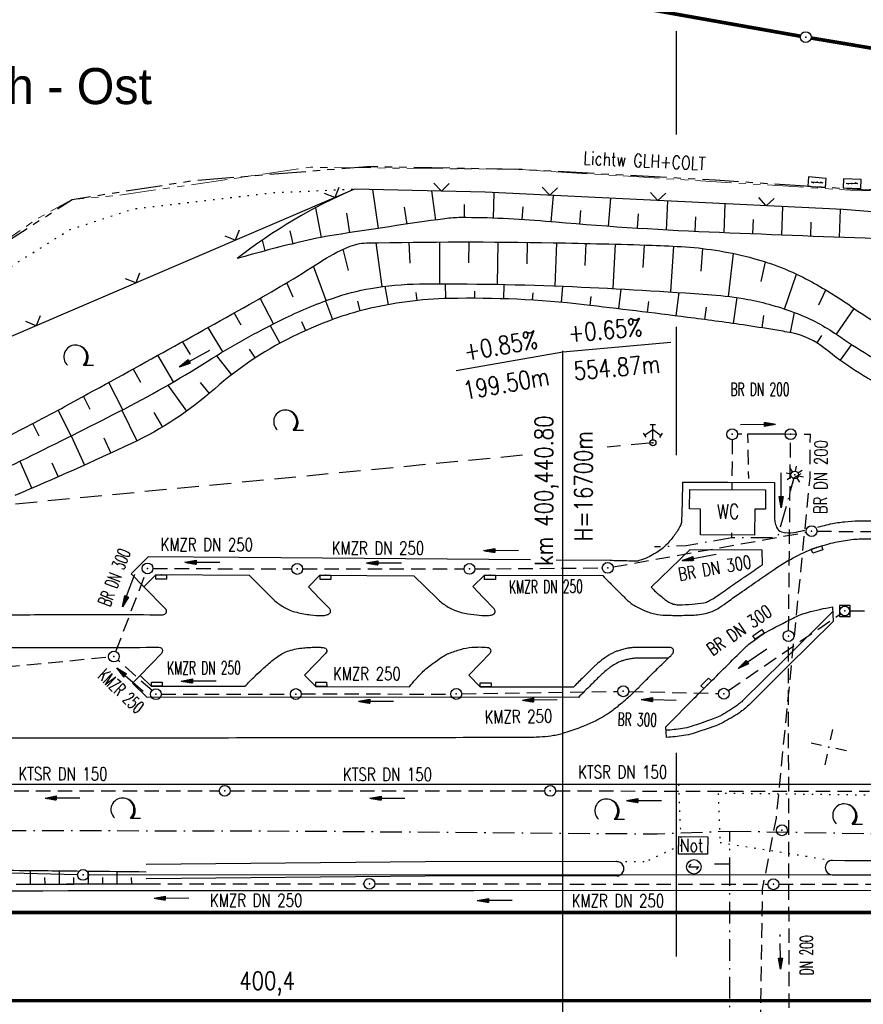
# Model space of a CAD drawing. Extents: x 0 to 1135, y 0 to 420.
# Tile 14 of 77: x 185 to 302, y 215 to 352. Entities that reach past the tile are written whole.
import ezdxf
from ezdxf.enums import TextEntityAlignment as Align

# ---------------------------------------------------------------- set-up
doc = ezdxf.new("R2010")
doc.units = 0
doc.header["$LTSCALE"] = 2
doc.header["$MEASUREMENT"] = 0
for name, pattern in [('AUSGEZOGEN', [0]), ('BAB-FM2', [2.6, 1.5, -0.5, 0.1, -0.5]), ('GESTRICH-X2', [1.5, 1, -0.5]), ('GESTRICHELTX3', [2.25, 1.5, -0.75]), ('PHANTOMX2', [5, 2.5, -0.5, 0.5, -0.5, 0.5, -0.5]), ('PUNKTX2_STR', [0.6, 0.1, -0.5])]:
    doc.linetypes.add(name, pattern=pattern)
doc.layers.get('0').update_dxf_attribs({"color": 8, "linetype": 'AUSGEZOGEN'})
for name, color, linetype in [('BAB_FM', 8, 'BAB-FM2'), ('BOESCHG', 8, 'AUSGEZOGEN'), ('FBRTOP', 8, 'AUSGEZOGEN'), ('GEBAEUDE', 8, 'AUSGEZOGEN'), ('GRABEN', 8, 'AUSGEZOGEN'), ('GRENZL-BAB', 7, 'AUSGEZOGEN'), ('GRENZP-BAB', 7, 'AUSGEZOGEN'), ('HEKT_B', 250, 'CONTINUOUS'), ('KANAL', 200, 'GESTRICH-X2'), ('Lichtwellenleiter COLT', 8, 'PHANTOMX2'), ('Lichtwellenleiter GLH', 8, 'PHANTOMX2'), ('MULDE', 8, 'AUSGEZOGEN'), ('NETZ', 250, 'AUSGEZOGEN'), ('NS', 8, 'AUSGEZOGEN'), ('NUTZUNG', 8, 'PUNKTX2_STR'), ('NZ', 8, 'AUSGEZOGEN'), ('PFEIL', 200, 'CONTINUOUS'), ('PFEILTOP', 8, 'AUSGEZOGEN'), ('SCHLITZRINNE', 200, 'AUSGEZOGEN'), ('Schmutzw', 30, 'GESTRICH-X2'), ('SCHRIFT', 8, 'AUSGEZOGEN'), ('SCHSYMBOL', 200, 'AUSGEZOGEN'), ('SIGNATUR', 8, 'AUSGEZOGEN'), ('STRASSE', 8, 'AUSGEZOGEN'), ('STROMLTG', 8, 'AUSGEZOGEN'), ('TEXTO', 200, 'CONTINUOUS'), ('W-LTG', 8, 'GESTRICHELTX3'), ('WALD', 8, 'AUSGEZOGEN'), ('ZAUN', 8, 'AUSGEZOGEN')]:
    doc.layers.add(name, color=color, linetype=linetype)
doc.styles.add('ROMANS', font='romans.shx', dxfattribs={"width": 0.8})
doc.styles.add('UNIR-O', font='unir_o.shx')

# ---------------------------------------------------------------- blocks, each defined once
blk = doc.blocks.new('IKR')
at = {"color": 0}
for p, q in [((0, 1), (0, 2.5)), ((-2.5, 0), (-1, 0)), ((1, 0), (2.5, 0)), ((0, -2.5), (0, -1))]:
    blk.add_line(p, q, dxfattribs=at)
blk.add_circle((0, 0), 0.05, dxfattribs=at)
blk.add_point((0, 0), dxfattribs=at)
blk = doc.blocks.new('KS')
for p, q in [((-1.14, 0), (1.14, 0)), ((-1.14, 0), (-0.64, -0.15)), ((0.63, 0.15), (1.14, 0))]:
    blk.add_line(p, q)
blk.add_lwpolyline([(-1.76, -0.89), (1.74, -0.88), (1.73, 0.91), (-1.76, 0.91)], close=True)
blk.add_point((0, 0))
blk.add_point((0, 0))
blk = doc.blocks.new('LICHTM')
for p, q in [((-1.75, 0), (-0.75, 0)), ((-0.53, 0.53), (-1.24, 1.24)), ((0, 0.75), (0, 1.75)), ((0.53, 0.53), (1.24, 1.24)), ((0.75, 0), (1.75, 0)), ((-0.53, -0.53), (-1.24, -1.24)), ((0, -0.75), (0, -1.75)), ((0.53, -0.53), (1.24, -1.24))]:
    blk.add_line(p, q)
blk.add_circle((0, 0), 0.75)
blk.add_point((0, 0))
blk = doc.blocks.new('O-HYDR')
at = {"color": 0}
for p, q in [((-1.67, 1.51), (0, 2.6)), ((-0.51, 3.6), (0.51, 3.6)), ((0, 0.61), (0, 3.61)), ((0, 2.6), (1.64, 1.46)), ((-1.94, 1.92), (-1.39, 1.09)), ((1.36, 1.06), (1.92, 1.87))]:
    blk.add_line(p, q, dxfattribs=at)
blk.add_circle((0, 0), 0.605, dxfattribs=at)
blk.add_point((0, 0), dxfattribs=at)
blk = doc.blocks.new('NOTRUFS')
for p, q in [((-0.7, 0), (-0.36, 0.35)), ((-0.7, 0), (0.7, 0)), ((0.36, -0.35), (0.7, 0))]:
    blk.add_line(p, q)
blk.add_lwpolyline([(-2.14, 4.19), (1.88, 4.19), (1.88, 1.75), (-2.14, 1.75)], close=True)
blk.add_circle((0, 0), 1)
at = {"style": 'ROMANS', "width": 0.8}
blk.add_text('Not', height=1.8, dxfattribs=at).set_placement((-1.98, 2.07))
blk = doc.blocks.new('30S')
at = {"color": 0}
for p, q in [((-0.75, -0.58), (-0.75, 0)), ((-0.75, 0), (0.75, 0)), ((0.75, 0), (0.75, -0.58)), ((0.75, -0.58), (-0.75, -0.58))]:
    blk.add_line(p, q, dxfattribs=at)
blk.add_point((0, 0), dxfattribs=at)
blk = doc.blocks.new('PFEIL2')
at = {"color": 0}
for p, q in [((0.88, 0), (-2.4, -0.01)), ((0.88, -0.27), (0.88, 0.28)), ((0.88, 0.28), (2.43, 0.01)), ((0.91, 0.27), (0.88, 0.26)), ((0.97, 0.26), (0.88, 0.25)), ((1.02, 0.25), (0.88, 0.23)), ((1.07, 0.24), (0.88, 0.21)), ((1.13, 0.23), (0.88, 0.19)), ((1.18, 0.22), (0.88, 0.17)), ((1.24, 0.21), (0.88, 0.15)), ((1.29, 0.21), (0.88, 0.14)), ((1.34, 0.2), (0.88, 0.12)), ((1.4, 0.19), (0.88, 0.1)), ((1.45, 0.18), (0.88, 0.08)), ((1.51, 0.17), (0.88, 0.06)), ((1.56, 0.16), (0.88, 0.04)), ((1.61, 0.15), (0.88, 0.02)), ((1.67, 0.14), (0.88, 0.01)), ((1.72, 0.13), (0.88, -0.01)), ((1.78, 0.12), (0.88, -0.03)), ((1.83, 0.11), (0.88, -0.05)), ((1.88, 0.1), (0.88, -0.07)), ((1.94, 0.09), (0.88, -0.09)), ((2.05, 0.08), (0.88, -0.12)), ((1.99, 0.08), (0.88, -0.11)), ((2.1, 0.07), (0.88, -0.14)), ((2.15, 0.06), (0.88, -0.16)), ((2.21, 0.05), (0.88, -0.18)), ((2.26, 0.04), (0.88, -0.2)), ((2.32, 0.03), (0.88, -0.22)), ((2.37, 0.02), (0.88, -0.23)), ((2.42, 0.01), (0.88, -0.25)), ((2.43, 0.01), (0.88, -0.27))]:
    blk.add_line(p, q, dxfattribs=at)
blk = doc.blocks.new('LW')
at = {"color": 0}
blk.add_line((1.18, 0), (2.58, 0), dxfattribs=at)
for centre, radius, start, end in [((0.07, 1.19), 1.6, 312.7202, 226.7249), ((0.17, 1.08), 1.68, 321.1992, 68.9844), ((0.08, 1.13), 1.67, 319.2916, 65.2101)]:
    blk.add_arc(centre, radius, start, end, dxfattribs=at)
blk = doc.blocks.new('GST')
at = {"color": 0}
blk.add_circle((0, 0), 0.75, dxfattribs=at)
blk.add_point((0, 0), dxfattribs=at)
blk = doc.blocks.new('10')
blk.add_blockref('GST', (0, 0))
blk = doc.blocks.new('20')
blk.add_lwpolyline([(-0.75, -0.75), (0.75, -0.75), (0.75, 0.75), (-0.75, 0.75)], close=True)
blk.add_circle((0, 0), 0.676)
blk.add_point((0, 0))
blk = doc.blocks.new('ZR')
at = {"color": 0}
for p, q in [((-1.05, -1.05), (0, 0)), ((0, 0), (1.07, -1.08))]:
    blk.add_line(p, q, dxfattribs=at)

msp = doc.modelspace()

# ---------------------------------------------------------------- linework, layer by layer
at = {"layer": 'BAB_FM', "flags": 128}
for points in [[(293.5, 288.88), (292.54, 288.32), (290.25, 280.01), (283.96, 280.01), (277.63, 278.93), (273.22, 278.75)], [(283.96, 280.01), (283.97, 280.72)], [(283.61, 239.41), (323.59, 238.66), (373.59, 241.97), (402.59, 244.08), (409.59, 244.08), (425.59, 244.78), (425.59, 241.98), (482.59, 234.8), (485.59, 244.2), (523.59, 243.55), (573.59, 243.02), (599.93, 242.92), (623.59, 242.9), (678.49, 244.38), (724.81, 246.15), (753.71, 248.41)], [(25, 243.95), (32.61, 242.52), (37.11, 234.72), (83.61, 242.21), (95.11, 245.31), (97.11, 236.21), (123.61, 240.51), (173.61, 239.51), (223.61, 239.41), (273.61, 239.01), (283.61, 239.41), (283.61, 234.81), (281.11, 234.81)], [(283.61, 234.81), (283.61, 190.46), (277.61, 190.76), (277.61, 193.66), (277.82, 193.66)]]:
    msp.add_lwpolyline(points, dxfattribs=at)
at = {"layer": 'BOESCHG'}
for p, q in [((234.19, 328.27), (235, 322.88)), ((242.35, 328.08), (242.92, 324.04)), ((251.01, 327.86), (250.89, 324.29)), ((259.2, 327.45), (258.88, 323.78)), ((246.9, 326.17), (246.9, 324.37)), ((267.13, 327.07), (266.85, 323.15)), ((275.06, 326.68), (274.84, 322.65)), ((283, 326.29), (282.83, 322.27)), ((226.32, 325.74), (227.1, 321.63)), ((230.62, 324.98), (231.04, 322.28)), ((238.61, 325.82), (238.96, 323.47)), ((255, 325.88), (254.89, 324.1)), ((263.01, 325.36), (262.86, 323.45)), ((270.97, 324.88), (270.84, 322.89)), ((290.98, 325.9), (290.82, 321.95)), ((298.96, 325.51), (298.81, 321.63)), ((278.93, 324.47), (278.83, 322.45)), ((286.91, 324.1), (286.82, 322.11)), ((294.89, 323.75), (294.82, 321.79)), ((222.76, 322.53), (223.19, 320.76)), ((218.92, 321.25), (219.32, 319.77)), ((235.53, 314.81), (234.72, 320.89)), ((239.41, 318.06), (239.3, 320.96)), ((243.52, 315.19), (243.51, 321)), ((247.54, 318.09), (247.57, 321.01)), ((251.52, 315.13), (251.62, 320.99)), ((255.6, 317.99), (255.68, 320.95)), ((259.51, 314.9), (259.74, 320.88)), ((263.65, 317.76), (263.79, 320.79)), ((267.51, 314.54), (267.83, 320.69)), ((271.68, 317.45), (271.86, 320.58)), ((230.87, 317.03), (230.13, 319.98)), ((275.49, 314.07), (275.9, 320.42)), ((279.7, 316.95), (279.92, 320.09)), ((283.47, 313.46), (284.2, 319.39)), ((288.01, 315.51), (288.62, 318.24)), ((227.79, 312.87), (226.03, 317.64)), ((291.26, 311.71), (292.88, 316.56)), ((223.2, 313.36), (222.33, 315.35)), ((244.26, 315.19), (244.32, 313.15)), ((252.38, 315.11), (252.32, 313.13)), ((235.91, 314.86), (236.37, 312.31)), ((240.21, 314.02), (240.33, 312.88)), ((248.32, 314.19), (248.32, 313.2)), ((256.38, 313.97), (256.31, 312.94)), ((260.51, 314.86), (260.3, 312.63)), ((268.58, 314.48), (268.25, 311.74)), ((276.6, 314), (276.19, 310.77)), ((295.97, 312.29), (296.97, 314.35)), ((220.48, 309.64), (218.67, 313.2)), ((227.7, 312.84), (228.66, 310.24)), ((232.12, 312.78), (232.47, 311.45)), ((264.42, 313.45), (264.28, 312.21)), ((272.41, 312.76), (272.22, 311.26)), ((284.64, 313.3), (284.12, 309.7)), ((216, 309.47), (215.06, 311.17)), ((280.39, 311.99), (280.16, 310.26)), ((292.56, 311.25), (292.02, 308.44)), ((298.42, 308.21), (300.9, 311.78)), ((224.39, 309.99), (224.95, 308.73)), ((288.35, 310.81), (288.08, 309.11)), ((213.48, 305.77), (211.45, 309.16)), ((220.03, 309.42), (221.37, 306.96)), ((208.99, 305.43), (207.9, 307.19)), ((296.38, 308.06), (295.73, 307.02)), ((217.12, 306.16), (217.94, 304.91)), ((300.51, 306.8), (298.93, 304.61)), ((206.64, 301.61), (204.5, 305.3)), ((212.61, 305.25), (214.68, 302.59)), ((202.13, 301.53), (201.09, 303.42)), ((199.63, 297.76), (197.68, 301.54)), ((210.33, 301.53), (211.61, 300.02)), ((205.88, 301.17), (208.46, 297.56)), ((195.14, 297.79), (194.2, 299.63)), ((192.5, 294.14), (190.71, 297.72)), ((199.52, 297.7), (201.6, 293.46)), ((203.91, 297.38), (205.12, 295.37)), ((188.06, 294.1), (187.19, 295.84)), ((192.51, 294.15), (194.34, 290.1)), ((197.02, 293.85), (197.98, 291.76)), ((185.4, 290.63), (187.03, 286.86)), ((189.83, 290.42), (190.69, 288.47)), ((186.87, 232.06), (186.86, 233.94)), ((190.87, 232.07), (190.86, 233.9)), ((194.87, 232.08), (194.86, 233.86)), ((198.87, 232.1), (198.86, 233.81)), ((188.87, 232.07), (188.86, 232.99)), ((192.87, 232.08), (192.86, 232.98)), ((196.87, 232.09), (196.86, 232.96)), ((200.87, 232.1), (200.86, 232.95))]:
    msp.add_line(p, q, dxfattribs=at)
for points in [[(402.94, 321.93, -0.030718), (389.95, 317.88, -0.067193), (385.02, 317.36, -0.050922), (364.05, 320.09, 0.061197), (346.54, 322.01, 0.013632), (327.89, 321.25, -0.023507), (317.06, 321.03, -0.002589), (303.85, 321.45, -0.001482), (280.79, 322.36, -0.011513), (258.15, 323.85, 0.022253), (246.42, 324.37, 0.034379), (244.21, 324.22, 0.004914), (228.91, 321.94, 0.019752), (224.1, 320.98, 0.010825), (215.46, 318.7)], [(183.18, 293.77, 0.007461), (191.66, 298.24, 0.002459), (217.13, 312.33, 0.015265), (226.85, 318.17, -0.038728), (230.8, 320.29, -0.099162), (233.37, 320.86, -0.010022), (259.22, 320.89, -0.003082), (272.91, 320.55, -0.009131), (277.52, 320.32, -0.049353), (286.96, 318.73, -0.057158), (294.65, 315.67, -0.029132), (300.49, 312.07, 0.022309), (308.05, 307.28, 0.00927), (316.99, 302.37, 0.02252), (320.79, 300.58, 0.055086), (323.01, 299.93, 0.041919), (326.03, 299.66, 0.176944), (328.46, 300.53, -0.174196), (330.92, 301.43, -0.090668), (332.73, 301.11, -0.168545), (333.51, 300.47, -0.18907)], [(333.51, 300.47, -0.18907), (333.69, 299.42, -0.111659), (332.97, 297.82, -0.091831), (331.48, 296.45, -0.066962), (328.96, 295.31, -0.05569), (325.49, 294.68, -0.053872), (321.84, 294.83, -0.049315), (316.2, 296.24, -0.025054), (305.64, 300.63, -0.060865), (296.85, 306.22, 0.124639), (292.2, 308.41, 0.007232), (289.88, 308.82, 0.003842), (285.5, 309.5, 0.005229), (277.81, 310.56, 0.00281), (263.49, 312.3, 0.034185), (244.86, 313.17, 0.054383), (233.22, 311.64, 0.027722), (228.9, 310.33, 0.022929), (223.86, 308.23, 0.07043), (212.31, 300.63, -0.070976), (200.85, 293.1, -0.009136), (184.7, 285.87, -0.00786)], [(100.75, 231.84, -0.021527), (105.48, 233.98, -0.094808), (106.65, 234.21, -0.003448), (116.79, 234.17, 0.003009), (128.42, 234.12, 0.000366), (154.15, 234.19, -0.002222), (158.38, 234.18, -0.000606), (158.64, 234.18, -0.000007), (181.96, 233.99, -0.00058), (188.69, 233.93, -0.000091), (193.35, 233.88)], [(194.78, 233.86, -0.000157), (202.86, 233.77)], [(185, 232.06, 0.0006), (188.17, 232.06, 0.00021), (202.87, 232.11)]]:
    msp.add_lwpolyline(points, format="xyb", dxfattribs=at)
msp.add_arc((260.67, 260.87), 73.4, 113.2334, 128.0159, dxfattribs=at)
at = {"layer": 'FBRTOP'}
for p, q in [((200.81, 275.04), (202.56, 273.25)), ((204.2, 274.89), (202.56, 273.25)), ((217.18, 274.82), (204.2, 274.89)), ((225.34, 273.21), (226.93, 274.83)), ((226.93, 274.83), (239.93, 274.77)), ((248.08, 273.27), (249.72, 274.83)), ((249.72, 274.83), (266.07, 274.81)), ((202.56, 273.25), (205.53, 270.2)), ((297.9, 270.45), (297.99, 268.45)), ((202.02, 260.97), (203.58, 259.45)), ((247.52, 261.01), (249.13, 259.37)), ((203.58, 259.45), (216.54, 259.45)), ((226.36, 259.43), (239.33, 259.38)), ((249.13, 259.37), (262.08, 259.4)), ((274.91, 252.37), (274.82, 253.84))]:
    msp.add_line(p, q, dxfattribs=at)
for points in [[(661.14, 179.11, 0.000001), (685.94, 183.77, 0.000098)], [(439.53, 157.45, -0.00093), (440.96, 156.69, -0.001842), (441.68, 156.31, -0.000702), (443.25, 155.45, 0.000895), (444.48, 154.78, 0.031517), (447.68, 153.29, 0.030859), (451.1, 152.2, 0.030259), (454.59, 151.53, 0.030943), (458.06, 151.31, 0.000875), (468.28, 151.29, 0.000286), (499.49, 151.31, 0.000004), (556.36, 151.37, 0.000067)], [(700.61, 186.53, -0.000002), (715, 189.24, -0.000023)], [(266.07, 274.81, 0.000808), (266.97, 273.9, 0.001459), (267.46, 273.39, 0.000391), (268.76, 272.09, 0.000982), (269.28, 271.58, 0.051418), (270.29, 270.76, 0.041507), (271.7, 270.01, 0.045849), (273.28, 269.48, 0.051603), (274.75, 269.3, 0.001642), (275.79, 269.28, 0.003748), (276.24, 269.28, 0.001996), (277.09, 269.28, 0.001662), (278.11, 269.3, 0.020943), (278.95, 269.34, 0.016581), (280.01, 269.48, 0.054785), (281.21, 269.82, 0.05524), (282.3, 270.41, 0.004367), (283.43, 271.21, -0.003027), (285.06, 272.36, -0.001187), (287.54, 274.08, -0.001298), (289.81, 275.65, -0.030935), (292.83, 277.45, -0.035461), (295.66, 278.67, -0.015382), (297.08, 279.11, -0.018643), (298.27, 279.4, -0.015397), (300.5, 279.78, -0.032193), (301.58, 279.86, -0.001833), (304.58, 279.87, -0.000283), (323.99, 279.88, -0.000006), (352.82, 279.88, -0.000191)], [(81.33, 239.52, 0.00105), (81.84, 239.66, 0.00999), (91.21, 242.43, 0.010532), (99.97, 245.41, 0.002176), (109.17, 248.81, -0.003021), (115.79, 251.24, -0.000045), (121.39, 253.26, -0.000017), (136.5, 258.7, -0.00021), (146.15, 262.17, -0.000271), (153.62, 264.84, -0.026944), (157.79, 266.09, -0.015309), (165.29, 267.65, -0.018815), (174.46, 268.92, -0.022409), (182.23, 269.34, -0.00115), (184.27, 269.36, -0.000233), (194.3, 269.41, -0.002234), (198.04, 269.41, -0.00117), (205.18, 269.36)], [(275.15, 263.36, 0.00096), (271.26, 263.34, 0.001315), (271.01, 263.34, 0.000873), (270.62, 263.34, 0.019061), (270.5, 263.33, 0.008702), (270.03, 263.28, 0.021766), (269.69, 263.22, 0.014501), (269.07, 263.07, 0.01689), (268.61, 262.92, 0.020659), (268.28, 262.79, 0.019799), (267.96, 262.63, 0.018201), (267.6, 262.42, 0.013726), (267.08, 262.06, 0.016598), (266.69, 261.76, 0.006498), (266.09, 261.25, 0.013297), (265.86, 261.03, 0.00019), (265.86, 261.03, 0.000006), (265.68, 260.86, 0.001591), (264.45, 259.65, 0.001995), (262.7, 257.9, 0.001492)], [(357.83, 251.96, -0.016939), (354.51, 249.33, -0.029636), (352.48, 248, -0.056025), (349.07, 246.53, -0.065088), (345.91, 246.01, -0.003333), (342.43, 245.91, -0.005154), (340.17, 245.89, -0.000053), (317.72, 245.87, -0.000124), (308.06, 245.87, -0.000001), (277.56, 245.86, -0.000029), (276.55, 245.86), (222.12, 245.86, 0.000031), (144.94, 245.86, 0.000163), (130.49, 245.86, 0.021883), (126.47, 245.68, 0.014675), (120.51, 244.97, 0.022893), (113.88, 243.68, 0.024298), (107.78, 241.88, 0.00201), (106.37, 241.38, 0.000273), (95.99, 237.66, 0.002972), (91.04, 235.85, 0.001441), (83.99, 233.2)]]:
    msp.add_lwpolyline(points, format="xyb", dxfattribs=at)
at = {"layer": 'FBRTOP', "flags": 128}
for points in [[(217.18, 274.82), (218.53, 273.46), (220.39, 271.58, 0.05248), (221.36, 270.78, 0.041726), (222.75, 270.02, 0.046589), (223.72, 269.7, 0.024227), (225.64, 269.35, 0.031718), (227.2, 269.24, 0.07319), (227.87, 269.34, 0.088462), (228.27, 269.54, 0.183519), (228.39, 269.73, 0.104371), (228.39, 269.99, 0.140731), (228.3, 270.17), (226.88, 271.63), (225.34, 273.21)], [(239.93, 274.77), (241.49, 273.24), (243.18, 271.59, 0.055629), (244.51, 270.54, 0.055935), (246.04, 269.82, 0.036255), (246.96, 269.58, 0.020293), (248.64, 269.34, 0.025801), (250.01, 269.26, 0.056892), (250.64, 269.33, 0.105733), (251.08, 269.54, 0.228399), (251.19, 269.76, 0.090117), (251.15, 270.01, 0.10797), (251.04, 270.19), (249.53, 271.76), (248.08, 273.27)], [(274.82, 253.84, -0.000987), (278.46, 257.53, -0.001694), (280.59, 259.66, -0.000192), (285.64, 264.68, -0.003938), (285.89, 264.92, -0.027243), (286.32, 265.29, -0.008313), (287.82, 266.4, -0.031797), (288.63, 266.91, -0.007095), (292.44, 268.91, -0.048314), (294.42, 269.68, -0.028764), (297.9, 270.45)], [(297.93, 269.8), (290.92, 262.86), (285.58, 257.57, -0.045756), (284.43, 256.63, -0.028956), (282.27, 255.33, -0.032426), (281.36, 254.93, -0.01109), (278.3, 253.88, -0.038999), (277.1, 253.6, -0.023015), (274.85, 253.36, -0.023015)], [(297.99, 268.45), (291.63, 262.15), (286.28, 256.86, -0.045756), (284.99, 255.8, -0.028956), (282.73, 254.45, -0.032426), (281.71, 253.99, -0.01109), (278.61, 252.93, -0.038999), (277.25, 252.62, -0.023015), (274.91, 252.37)], [(137.81, 254.14, -0.004277), (142.8, 256.19, -0.008716), (145.28, 257.13, -0.001352), (153.56, 260.09, -0.00567), (155.54, 260.76, -0.023041), (161.32, 262.37, -0.019127), (168.43, 263.72, -0.014624), (175.88, 264.62, -0.022018), (180.86, 264.85, -0.0017), (184.62, 264.85, 0.000664), (194.25, 264.82, 0.001557), (197.66, 264.82, 0.000761), (204.63, 264.87)], [(138, 252.3, 0.000176), (186.54, 252.31, 0.00024), (222.04, 252.35, 0.000005), (255.02, 252.4, 0.000621), (255.28, 252.4, 0.012611), (257.36, 252.46, 0.017092), (258.89, 252.6, 0.02894), (259.71, 252.75, 0.015967), (261.17, 253.15, 0.018551), (263.38, 253.93, 0.023417), (265.07, 254.69, 0.006423), (265.72, 255.03, 0.01038), (266.12, 255.26, 0.022922), (267.32, 256.05, 0.018623), (268.71, 257.15, 0.005839), (269.92, 258.2, 0.014853), (270.38, 258.64, 0.000052), (271.06, 259.31, 0.000102), (271.4, 259.65, 0.000062), (272.08, 260.34, -0.000161), (272.76, 261.02, -0.004326), (273.26, 261.52, 0.001388), (274.82, 263.04, 0.003303), (275.48, 263.69, 0.008207), (275.74, 263.96, 0.066029), (275.81, 264.06, 0.047025), (275.87, 264.21, 0.089271), (275.89, 264.34, 0.068008), (275.86, 264.5, 0.078753), (275.78, 264.65, 0.096509), (275.68, 264.74, 0.054769), (275.51, 264.81, 0.072593), (275.37, 264.84, 0.00363), (275.09, 264.85, 0.004035), (274.83, 264.85, 0.000231), (273.57, 264.85, 0.000999), (273.28, 264.85, 0.0005), (272.51, 264.85, 0.000309), (271.25, 264.84, 0.001315), (270.99, 264.84, 0.000873), (270.6, 264.84, 0.019061), (270.36, 264.82, 0.008702), (269.84, 264.77, 0.021766), (269.37, 264.69, 0.014501), (268.67, 264.51, 0.01689), (268.11, 264.34, 0.020659), (267.67, 264.16, 0.019799), (267.24, 263.95, 0.018201), (266.79, 263.68, 0.013726), (266.2, 263.28, 0.016598), (265.73, 262.91, 0.006498), (265.11, 262.38, 0.013297), (264.81, 262.11, 0.00019), (264.81, 262.1, 0.000006), (264.63, 261.93, 0.001591), (263.39, 260.71, 0.001492), (262.08, 259.4)], [(204.63, 264.87, -0.136826), (204.94, 264.77, -0.183037), (205.08, 264.58, -0.110666), (205.1, 264.22, -0.153683), (204.98, 263.99), (203.55, 262.53), (202.02, 260.97)], [(216.54, 259.45, -0.010799), (217.94, 260.87, -0.014957), (218.99, 261.85, -0.003708), (220.47, 263.12, -0.012984), (220.91, 263.46, -0.074025), (222.43, 264.3, -0.063624), (224.41, 264.75, -0.007604), (225.31, 264.83, -0.009819), (226.02, 264.86, -0.014006), (226.87, 264.86, -0.024046), (227.36, 264.83, -0.101482), (227.68, 264.72, -0.152086), (227.84, 264.55, -0.170698), (227.86, 264.29, -0.134479), (227.7, 264), (226.35, 262.6), (224.78, 261)], [(239.33, 259.38, -0.033733), (241.06, 261.36, -0.04448), (242.58, 262.64, -0.005333), (244.11, 263.69, -0.028419), (244.41, 263.87, -0.03544), (244.78, 264.02, -0.008127), (246.43, 264.57, -0.056132), (247.96, 264.86, -0.040737), (250.1, 264.85)], [(250.1, 264.85), (250.1, 264.85, -0.147846), (250.42, 264.73, -0.193562), (250.56, 264.5, -0.08813), (250.55, 264.17, -0.145337), (250.45, 263.99), (249.11, 262.62), (247.52, 261.01)], [(82.97, 231.1, -0.000003), (195.6, 231.15, -0.000006), (248.2, 231.17), (439.3, 231.25, 0.003412), (449.47, 231.32, -0.004028), (458.08, 231.38, -0.001794), (463.42, 231.35, -0.000623), (478.82, 231.19, -0.000761), (481.7, 231.15, 0.000271), (489.8, 231.03, 0.006691), (490.96, 231.03, 0.002083), (494.69, 231.1)]]:
    msp.add_lwpolyline(points, format="xyb", dxfattribs=at)
msp.add_lwpolyline([(224.78, 261), (226.36, 259.43)], dxfattribs=at)
at = {"layer": 'FBRTOP', "const_width": 0.5}
for points in [[(82.97, 228.13), (194.74, 228.13), (394.75, 228.13), (444.74, 228.13), (469.74, 228.13), (494.69, 228.13)], [(25, 215.91), (107.24, 215.91), (194.74, 215.91), (294.74, 215.91), (394.75, 215.91), (419.74, 215.91), (444.74, 215.91), (457.24, 215.91), (469.74, 215.91), (482.24, 215.91), (494.74, 215.91), (507.24, 215.91)]]:
    msp.add_lwpolyline(points, dxfattribs=at)
at = {"layer": 'FBRTOP'}
for centre, radius, start, end in [((205.14, 269.82), 0.543, 340.9221, 44.2965), ((205.16, 269.92), 0.564, 271.7047, 330.7711)]:
    msp.add_arc(centre, radius, start, end, dxfattribs=at)
at = {"layer": 'GEBAEUDE'}
for p, q in [((278.11, 284.03), (278.15, 286.71)), ((278.15, 286.71), (288.62, 286.67)), ((288.62, 286.67), (288.6, 283.97)), ((279.61, 284.01), (278.11, 284.03)), ((279.59, 280.42), (279.61, 284.01)), ((287.11, 283.97), (287.09, 280.38)), ((288.6, 283.97), (287.11, 283.97)), ((287.09, 280.38), (279.59, 280.42))]:
    msp.add_line(p, q, dxfattribs=at)
at = {"layer": 'GRABEN', "flags": 128}
msp.add_lwpolyline([(133.24, 270.22, 0.00237), (140.61, 272.58, 0.005606), (143.71, 273.63, 0.000968), (158.11, 278.7, 0.00346), (162.12, 280.16, 0.020923), (173.34, 284.85, 0.008856), (199.12, 297.5, 0.022095), (211.32, 304.45, -0.026034), (221.72, 310.27, -0.030031), (228.66, 313.19, -0.041352), (233.96, 314.57, -0.041036), (240.69, 315.18, -0.013041), (261.91, 314.81, -0.007183), (281.17, 313.69, -0.027665), (286.15, 313.05, -0.023965), (289.5, 312.26, -0.022332), (293, 311.08, -0.060503), (298.48, 308.17, 0.035933), (307.43, 302.83, 0.023996), (317.23, 298.48, 0.054786), (321.77, 297.26, 0.065307), (324.67, 297.2, 0.043248), (328.96, 298.05, 0.053223), (330.47, 298.67, 0.034715), (332.57, 300)], format="xyb", dxfattribs=at)
at = {"layer": 'GRENZL-BAB'}
for p, q in [((193.38, 233.35), (25, 237.29)), ((322.29, 233.29), (194.88, 233.33))]:
    msp.add_line(p, q, dxfattribs=at)
at = {"layer": 'GRENZL-BAB', "const_width": 0.5, "flags": 128}
for points in [[(293.44, 349.5), (266.31, 354.31)], [(432.37, 326.22), (294.92, 349.25)]]:
    msp.add_lwpolyline(points, dxfattribs=at)
at = {"layer": 'KANAL'}
for p, q in [((267.5, 275.98), (294.24, 280.8)), ((295.74, 280.93), (323.23, 280.79)), ((203.81, 275.77), (223.04, 275.72)), ((224.54, 275.71), (246.89, 275.73)), ((248.39, 275.72), (266.01, 275.86)), ((198.68, 264.28), (202.8, 275.09)), ((283.47, 258.86), (298.96, 269.46)), ((300.33, 269.9), (323.13, 269.91)), ((156.47, 259.6), (197.65, 263.51)), ((203.68, 258.85), (198.96, 263.07)), ((204.98, 258.35), (222.85, 258.37)), ((224.33, 258.4), (245.04, 258.38)), ((246.55, 258.41), (268.17, 258.74)), ((269.67, 258.74), (282.08, 258.46)), ((169.62, 245), (213, 244.99)), ((214.5, 244.98), (258.07, 244.96)), ((259.57, 244.96), (303.01, 244.93)), ((184.87, 232.06), (233.02, 232.11)), ((234.52, 232.1), (288.95, 232.04)), ((290.45, 232.04), (343.06, 232.15))]:
    msp.add_line(p, q, dxfattribs=at)
at = {"layer": 'Lichtwellenleiter COLT', "lineweight": 0, "flags": 128}
msp.add_lwpolyline([(303.86, 328.14), (301.88, 328.08), (254.37, 331.05), (225.64, 331.35), (199.12, 327.47), (192.62, 326.86), (187.85, 324.24), (158.38, 304.06), (136.06, 291.35), (69.34, 279.13), (51.17, 280.32), (43.37, 279.47), (40.54, 272.19), (39.75, 262.19), (40.33, 247.35), (42.39, 241.52), (40.16, 239.18), (25, 239.96)], dxfattribs=at)
at = {"layer": 'Lichtwellenleiter GLH', "flags": 128}
msp.add_lwpolyline([(40.32, 238.78), (40.44, 239.62), (40.46, 265.29), (43.43, 279.43), (58.39, 279.8), (72.18, 279.21), (90.76, 279.08), (110.26, 282.04), (120.65, 285.15), (136.07, 291.33), (151.7, 299.26), (163.16, 307.08), (177.66, 317.25), (192.64, 326.9), (209.24, 329.49), (233.42, 331.47), (254.4, 331.09), (281.62, 329.59), (302.72, 328.21), (316.23, 330.64), (327.64, 334.51), (339.64, 339.09), (361.5, 335.66), (388.59, 331.98), (411.04, 328.41), (413.04, 325.42)], dxfattribs=at)
at = {"layer": 'MULDE'}
for points in [[(297.85, 235.35, 0.00079), (325.58, 235.32, 0.001127), (345.01, 235.37, 0.000205), (377.24, 235.54, 0.048803), (377.37, 235.56, 0.018274), (377.51, 235.59, 0.000422), (383.2, 237.2, 0.002261), (386.59, 238.17, 0.001962), (392.65, 239.97)], [(297.85, 233.35, 0.000692), (322.27, 233.32, 0.001125)]]:
    msp.add_lwpolyline(points, format="xyb", dxfattribs=at)
at = {"layer": 'MULDE', "flags": 128}
for points in [[(268.01, 235.19), (241.5, 235.16), (202.85, 234.77)], [(268.01, 233.19), (241.51, 233.16), (202.87, 232.77)]]:
    msp.add_lwpolyline(points, dxfattribs=at)
at = {"layer": 'MULDE'}
for centre, start, end in [((268.01, 234.19), 269.7256, 90.431), ((297.87, 234.35), 90.7928, 269.2637)]:
    msp.add_arc(centre, 1, start, end, dxfattribs=at)
at = {"layer": 'NUTZUNG'}
for p, q in [((276.55, 245.86), (276.92, 237.45)), ((276.92, 237.45), (272.15, 235.21)), ((282.31, 237.83), (297.85, 235.35)), ((268.01, 235.19), (272.15, 235.21))]:
    msp.add_line(p, q, dxfattribs=at)
at = {"layer": 'NUTZUNG', "flags": 128}
for points in [[(41.8, 279.07), (89.65, 276.65), (124.2, 283.66), (148.31, 293.39), (185.43, 318.42), (192.27, 322.69), (201.09, 325.58), (211.18, 326.75), (220.62, 327.85), (231.72, 328.32)], [(416.87, 261.78), (401.91, 266.62), (391.24, 265.83), (384.37, 262.28), (367.27, 251.07), (352.53, 243.7), (282.06, 244.64), (282.31, 237.83)]]:
    msp.add_lwpolyline(points, dxfattribs=at)
at = {"layer": 'NZ'}
for p, q in [((276.29, 335.88), (276.29, 350.22)), ((276.29, 291.45), (276.29, 309.25)), ((260.55, 305.79), (275.49, 307.1)), ((245.77, 303.18), (260.55, 305.79)), ((260.54, 206.59), (260.55, 305.9)), ((276.29, 222.04), (276.29, 250.23))]:
    msp.add_line(p, q, dxfattribs=at)
at = {"layer": 'SCHLITZRINNE'}
msp.add_lwpolyline([(517.48, 212.59), (519.75, 212.63, -0.000009), (532.25, 212.63, 0.000009), (544.74, 212.63, 0.000011), (557.24, 212.63, -0.000003), (569.74, 212.63, -0.000017), (582.24, 212.63, 0.000005), (594.74, 212.63, 0.000053), (595.15, 212.63, 0.000005), (599.26, 212.63, 0.001234), (606.7, 212.65, 0.000703), (619.76, 212.74, 0.002173), (629.96, 212.86, 0.001495), (644.78, 213.15, 0.001644), (657.03, 213.47, 0.001579), (669.78, 213.88, 0.001584), (682.26, 214.37, 0.001578), (694.78, 214.93, 0.00157), (707.28, 215.57, 0.001571), (719.76, 216.29, 0.001576), (732.25, 217.09, 0.001577), (744.73, 217.97, 0.001582), (757.2, 218.93, 0.001583)], format="xyb", dxfattribs=at)
at = {"layer": 'Schmutzw'}
for p, q in [((283.99, 293.61), (283.96, 286.69)), ((291.34, 294.37), (284.75, 294.36)), ((291.8, 267.17), (292.08, 293.62)), ((291.94, 190.9), (291.78, 265.67))]:
    msp.add_line(p, q, dxfattribs=at)
at = {"layer": 'STRASSE'}
for p, q in [((277.12, 287.73), (283.41, 287.71)), ((283.41, 287.71), (289.87, 287.68)), ((200.98, 259.9), (202.02, 260.97)), ((200.98, 259.9), (202.97, 257.95)), ((262.7, 257.9), (202.97, 257.95))]:
    msp.add_line(p, q, dxfattribs=at)
for points in [[(277.12, 287.73), (277.05, 284.92), (276.98, 282.25, -0.113355), (276.85, 281.75, -0.037299), (276.03, 280.42, -0.031355), (275.03, 279.21, -0.0421), (274.17, 278.42, -0.028252), (273.21, 277.78, -0.030461), (272.26, 277.29, -0.026236), (271.14, 276.86, -0.074397), (270.71, 276.79, -0.013772), (269.38, 276.81, 0.008106), (267.11, 276.86), (259.65, 276.93)], [(289.87, 287.68), (289.86, 285.73), (289.85, 282.97, 0.050193), (289.92, 282.23, 0.048759), (290.14, 281.49, 0.22483), (290.84, 280.86, 0.120326), (292.54, 280.76, 0.004603), (293.82, 281.02, 0.002239), (294.07, 281.07, 0.007993)], [(295.84, 281.49, 0.002766), (296.48, 281.66, -0.012985), (297.62, 281.94, -0.026087), (299.58, 282.25, -0.026621), (301.52, 282.36), (311.93, 282.37), (377.06, 282.42)], [(272.8, 273.17, 0.011711), (273.42, 272.54, 0.018126), (273.85, 272.16, 0.003473), (274.54, 271.6, 0.008896), (274.81, 271.39, 0.048428), (275.4, 271.03, 0.052209), (276, 270.81, 0.060753), (276.64, 270.74, 0.021277), (278.45, 270.83, 0.014413), (280.07, 271.02, 0.062279), (280.43, 271.12, 0.029837), (281.02, 271.41, 0.021793), (281.77, 271.88, 0.000976), (282.49, 272.37, -0.000341), (284.56, 273.81, -0.001265), (285.92, 274.74, -0.000763), (288.17, 276.28)]]:
    msp.add_lwpolyline(points, format="xyb", dxfattribs=at)
for points in [[(288.17, 276.28), (288.13, 278.33), (278.12, 278.37), (272.8, 273.17)], [(256.06, 276.96), (215.74, 277.29), (203.17, 277.4), (200.81, 275.04)]]:
    msp.add_lwpolyline(points, dxfattribs=at)
at = {"layer": 'STROMLTG', "linetype": 'GESTRICH-X2', "flags": 128}
msp.add_lwpolyline([(97.55, 167.17), (101.87, 164.94), (106.3, 162.22), (110.74, 159.53), (116.79, 156.63), (121.1, 154.77), (125.28, 153.21), (130.7, 150.64), (135.73, 148.43), (141.25, 145.9), (149.53, 145.97), (156.39, 145.91), (164.01, 145.46), (175.66, 144.69), (184.33, 143.71), (196.04, 142.19), (204.39, 140.29), (209.1, 139.8), (219, 138.82), (230.32, 137.3), (253.18, 134.58), (259.33, 133.9), (265.01, 133.44), (282.76, 132.76), (290.07, 132.3), (292.96, 132.22), (292.67, 149.19), (290.62, 157.61), (287.68, 193.98), (288.2, 231.36), (290.11, 241.17), (294.78, 288.32), (294.82, 294.34), (286.13, 294.38), (286.24, 288.23)], dxfattribs=at)
at = {"layer": 'W-LTG'}
for p, q in [((273.02, 293.19), (266.69, 292.58)), ((254.96, 291.45), (52.44, 271.94))]:
    msp.add_line(p, q, dxfattribs=at)
at = {"layer": 'ZAUN'}
msp.add_lwpolyline([(421.88, 319.39), (343.88, 329.84), (316.63, 324.1), (299.38, 325.49), (249.8, 327.91), (231.72, 328.32), (160.07, 297.57)], dxfattribs=at)

# ---------------------------------------------------------------- block references
at = {"layer": 'GRENZP-BAB'}
for p in [(294.18, 349.37), (194.13, 233.33)]:
    msp.add_blockref('GST', p, dxfattribs=at)
at = {"layer": 'NETZ', "rotation": 167.8411}
msp.add_blockref('IKR', (297.36, 251.04), dxfattribs=at)
at = {"layer": 'NS', "rotation": 359.460956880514}
msp.add_blockref('NOTRUFS', (278.69, 234.45), dxfattribs=at)
at = {"layer": 'PFEIL'}
for p, rotation in [((287.57, 295.7), 0.03526551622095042), ((290.78, 286.62), 269.3738655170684), ((252.01, 278.29), 180.4381655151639), ((210.67, 276.64), 179.8007655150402), ((279.44, 277.32), 190.2079655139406), ((235.81, 276.55), 180.0176655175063), ((200.47, 272.74), 249.1013655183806), ((286.81, 263.29), 214.371965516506), ((200.64, 260.38), 138.1262655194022), ((210.15, 260.2), 180.0788655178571), ((257.38, 257.58), 180.9115655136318), ((273.84, 257.6), 178.6393655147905), ((234.7, 257.39), 180.0243655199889), ((191.31, 243.99), 179.9674655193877), ((236.28, 243.97), 179.9890655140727), ((271.8, 243.64), 179.9666655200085), ((206.4, 230.13), 180.049265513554), ((251.14, 229.81), 179.9302655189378)]:
    msp.add_blockref('PFEIL2', p, dxfattribs=dict(at, rotation=rotation))
at = {"layer": 'PFEILTOP', "rotation": 208.495721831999}
msp.add_blockref('PFEIL2', (209.58, 304.88), dxfattribs=at)
at = {"layer": 'Schmutzw', "rotation": 270.1043655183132}
msp.add_blockref('PFEIL2', (290.66, 222.69), dxfattribs=at)
at = {"layer": 'SCHSYMBOL'}
for name, p, rotation in [('10', (284, 294.36), 359.9999655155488), ('10', (292.09, 294.37), 359.9999655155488), ('10', (294.99, 280.95), 359.9999655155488), ('30S', (295.66, 278.67), 18.84338241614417), ('10', (203.06, 275.78), 359.9999655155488), ('10', (223.78, 275.71), 359.9999655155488), ('10', (247.63, 275.72), 359.9999655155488), ('10', (266.76, 275.86), 359.9999655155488), ('30S', (204.95, 274.89), 359.7016357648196), ('30S', (227.69, 274.83), 359.7468537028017), ('30S', (250.47, 274.83), 359.9462012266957), ('20', (299.59, 269.89), 359.9999655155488), ('30S', (287.82, 266.4), 214.265724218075), ('10', (291.79, 266.42), 359.9999655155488), ('10', (198.4, 263.58), 359.9999655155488), ('30S', (280.59, 259.66), 225.0235583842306), ('30S', (204.34, 259.46), 180.0694388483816), ('10', (223.59, 258.38), 359.9999655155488), ('30S', (227.11, 259.44), 180.1581454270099), ('10', (245.8, 258.39), 359.9999655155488), ('30S', (249.88, 259.37), 180.0607739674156), ('10', (268.92, 258.76), 359.9999655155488), ('10', (282.84, 258.43), 359.9999655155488), ('10', (204.23, 258.36), 359.9999655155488), ('10', (213.74, 244.98), 359.9999655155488), ('10', (258.82, 244.97), 359.9999655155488), ('10', (290.89, 239.51), 359.9999655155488), ('10', (233.77, 232.1), 359.9999655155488), ('10', (289.7, 232.03), 359.9999655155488)]:
    msp.add_blockref(name, p, dxfattribs=dict(at, rotation=rotation))
at = {"layer": 'SIGNATUR', "zscale": 0.7}
for name, p, xscale, yscale, rotation in [('KS', (295.74, 329.26), 0.6999999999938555, 0.6999999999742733, 355.0509377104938), ('KS', (300.58, 329.09), 0.6999999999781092, 0.7000000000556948, 177.9829063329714), ('LICHTM', (292.65, 288.74), 0.700000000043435, 0.6999999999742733, 77.84116551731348)]:
    msp.add_blockref(name, p, dxfattribs=dict(at, xscale=xscale, yscale=yscale, rotation=rotation))
at = {"layer": 'SIGNATUR', "xscale": 0.700000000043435, "yscale": 0.6999999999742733, "zscale": 0.7}
msp.add_blockref('O-HYDR', (273.02, 293.19), dxfattribs=at)
at = {"layer": 'SIGNATUR'}
for p, rotation in [((295.66, 278.67), 18.84338241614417), ((287.82, 266.4), 214.265724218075), ((280.59, 259.66), 225.0235583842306)]:
    msp.add_blockref('30S', p, dxfattribs=dict(at, rotation=rotation))
at = {"layer": 'WALD'}
for p in [(193, 303.92), (222.05, 294.93), (199.52, 241.19), (266.5, 241.04), (299.44, 240.38)]:
    msp.add_blockref('LW', p, dxfattribs=at)
at = {"layer": 'ZAUN'}
for p, rotation in [((243.75, 328.05), 178.7051626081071), ((228.99, 327.15), 203.2333601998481), ((258.73, 327.48), 177.2000545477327), ((273.72, 326.74), 177.2000545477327), ((288.7, 326.01), 177.2000545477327), ((215.21, 321.24), 203.2333601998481), ((201.42, 315.32), 203.2333601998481), ((187.64, 309.4), 203.2333601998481)]:
    msp.add_blockref('ZR', p, dxfattribs=dict(at, rotation=rotation))

# ---------------------------------------------------------------- texts
at = {"layer": 'HEKT_B', "style": 'ROMANS', "width": 0.8}
msp.add_text('400,4', height=2.5, rotation=360, dxfattribs=at).set_placement((215.76, 217.41))
at = {"layer": 'Lichtwellenleiter GLH', "style": 'ROMANS', "width": 0.8}
msp.add_text('Lichtw GLH+COLT', height=1.8, rotation=357.4439, dxfattribs=at).set_placement((263.37, 331.72))
at = {"layer": 'NZ', "style": 'ROMANS', "width": 0.8}
for s, rotation, p in [('+0.65%%%', 4.9995, (261.39, 307.1)), ('+0.85%%%', 9.9995, (247.1, 304.52)), ('554.87m', 4.9995, (262.16, 301.87)), ('199.50m', 9.9995, (247.02, 299.15)), ('km 400,440.80', 89.9995, (259.19, 276.14)), ('H=16700m', 89.9995, (264.65, 279.55))]:
    msp.add_text(s, height=2.5, rotation=rotation, dxfattribs=at).set_placement(p)
at = {"layer": 'Schmutzw', "style": 'ROMANS', "width": 0.6}
msp.add_text('DN 200', height=1.8, rotation=90.1044, dxfattribs=at).set_placement((295.18, 222.21), align=Align.CENTER)
at = {"layer": 'SCHRIFT', "style": 'UNIR-O'}
msp.add_text('PWC Göggelsbuch - Ost', height=5, dxfattribs=at).set_placement((130.46, 340.09))
at = {"layer": 'SCHRIFT', "style": 'ROMANS', "width": 0.8}
msp.add_text('WC', height=2, rotation=0.421, dxfattribs=at).set_placement((281.9, 282.65))
at = {"layer": 'TEXTO', "style": 'ROMANS'}
for s, rotation, width, p in [('BR DN 200', 0.0353, 0.6, (287.84, 299.7)), ('BR DN 200', 89.3739, 0.75, (297.16, 288.43)), ('KMZR DN 250', 359.8008, 0.75, (211.26, 278.18)), ('KMZR DN 250', 0.0177, 0.75, (234.96, 277.69)), ('BR DN 300', 69.1014, 0.6, (199.31, 274.22)), ('BR DN 300', 10.208, 0.75, (281.73, 274.95)), ('KMZR DN 250', 0.4382, 0.6, (258.22, 272.36)), ('BR DN 300', 34.372, 0.75, (285.48, 266.48)), ('KMZR DN 250', 0.0789, 0.6, (210.87, 261.11)), ('KMZR 250', 0.0244, 0.75, (233.43, 260.29)), ('KMZR 250', 316.5504, 0.6, (198.79, 258.14)), ('KMZR 250', 0.9116, 0.75, (254.42, 254.37)), ('BR 300', 358.6394, 0.6, (270.83, 253.95)), ('KTSR DN 150', 359.9675, 0.75, (191.35, 246.43)), ('KTSR DN 150', 359.9667, 0.75, (268.84, 246.68)), ('KTSR DN 150', 359.9891, 0.75, (236.28, 246.34)), ('KMZR DN 250', 0.0493, 0.75, (218.1, 228.92)), ('KMZR DN 250', 359.9303, 0.75, (268.18, 228.85))]:
    msp.add_text(s, height=1.8, rotation=rotation, dxfattribs=dict(at, width=width)).set_placement(p, align=Align.CENTER)

doc.saveas('drawing.dxf')
